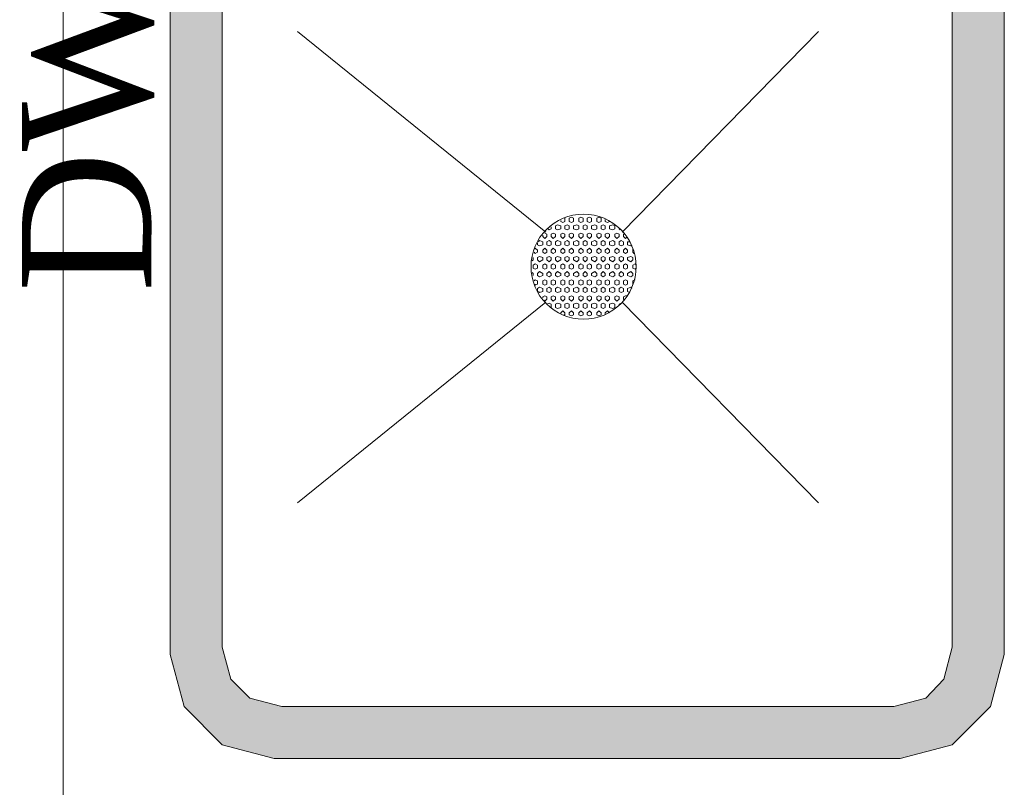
# Model space of a CAD drawing. Extents: x 3940905 to 4145695, y 925352 to 1109797.
# Tile 221 of 256: x 3977302 to 3977774, y 1100216 to 1100584. Entities that reach past the tile are written whole.
import ezdxf

# ---------------------------------------------------------------- set-up
doc = ezdxf.new("R2010")
doc.units = 0
doc.header["$LTSCALE"] = 750
doc.header["$MEASUREMENT"] = 0
doc.layers.add('CKD Equipments', color=252, linetype='CONTINUOUS', lineweight=0)
doc.layers.add('PDF_A - TEXT', color=7, linetype='CONTINUOUS')
doc.styles.add('CKD_Dimension Text', font='BOOKOS.TTF')

msp = doc.modelspace()

# ---------------------------------------------------------------- hatches: boundary and pattern name
at = {"layer": 'CKD Equipments', "true_color": 0x7fffbf}
h = msp.add_hatch(color=111, dxfattribs=at)
h.paths.add_polyline_path([(3977398.76, 1100283.25), (3977373.83, 1100676.57), (3977398.76, 1100676.57)])
h.paths.add_polyline_path([(3977373.83, 1100283.25), (3977398.76, 1100283.25), (3977373.83, 1100676.57)])
h = msp.add_hatch(color=111, dxfattribs=at)
h.paths.add_polyline_path([(3977773.76, 1100283.25), (3977748.83, 1100676.57), (3977773.76, 1100676.57)])
h.paths.add_polyline_path([(3977748.83, 1100283.25), (3977773.76, 1100283.25), (3977748.83, 1100676.57)])
h = msp.add_hatch(color=111, dxfattribs=at)
h.paths.add_polyline_path([(3977399.78, 1100279.69), (3977373.83, 1100283.25), (3977398.76, 1100283.25)])
h.paths.add_polyline_path([(3977373.83, 1100279.69), (3977399.78, 1100279.69), (3977373.83, 1100283.25)])
h = msp.add_hatch(color=111, dxfattribs=at)
h.paths.add_polyline_path([(3977773.76, 1100279.69), (3977748.83, 1100283.25), (3977773.76, 1100283.25)])
h.paths.add_polyline_path([(3977747.81, 1100279.69), (3977773.76, 1100279.69), (3977748.83, 1100283.25)])
h = msp.add_hatch(color=111, dxfattribs=at)
h.paths.add_polyline_path([(3977402.83, 1100267.99), (3977373.83, 1100279.69), (3977399.78, 1100279.69)])
h.paths.add_polyline_path([(3977376.88, 1100267.99), (3977402.83, 1100267.99), (3977373.83, 1100279.69)])
h = msp.add_hatch(color=111, dxfattribs=at)
h.paths.add_polyline_path([(3977770.71, 1100267.99), (3977747.81, 1100279.69), (3977773.76, 1100279.69)])
h.paths.add_polyline_path([(3977744.76, 1100267.99), (3977770.71, 1100267.99), (3977747.81, 1100279.69)])
h = msp.add_hatch(color=111, dxfattribs=at)
h.paths.add_polyline_path([(3977411.99, 1100258.83), (3977376.88, 1100267.99), (3977402.83, 1100267.99)])
h.paths.add_polyline_path([(3977379.43, 1100258.83), (3977411.99, 1100258.83), (3977376.88, 1100267.99)])
h = msp.add_hatch(color=111, dxfattribs=at)
h.paths.add_polyline_path([(3977768.16, 1100258.83), (3977744.76, 1100267.99), (3977770.71, 1100267.99)])
h.paths.add_polyline_path([(3977736.11, 1100258.83), (3977768.16, 1100258.83), (3977744.76, 1100267.99)])
h = msp.add_hatch(color=111, dxfattribs=at)
h.paths.add_polyline_path([(3977427.26, 1100254.76), (3977379.43, 1100258.83), (3977411.99, 1100258.83)])
h.paths.add_polyline_path([(3977380.45, 1100254.76), (3977427.26, 1100254.76), (3977379.43, 1100258.83)])
h = msp.add_hatch(color=111, dxfattribs=at)
h.paths.add_polyline_path([(3977767.14, 1100254.76), (3977736.11, 1100258.83), (3977768.16, 1100258.83)])
h.paths.add_polyline_path([(3977720.84, 1100254.76), (3977767.14, 1100254.76), (3977736.11, 1100258.83)])
h = msp.add_hatch(color=111, dxfattribs=at)
h.paths.add_polyline_path([(3977748.83, 1100236.44), (3977380.45, 1100254.76), (3977767.14, 1100254.76)])
h.paths.add_polyline_path([(3977398.76, 1100236.44), (3977748.83, 1100236.44), (3977380.45, 1100254.76)])
h = msp.add_hatch(color=111, dxfattribs=at)
h.paths.add_polyline_path([(3977723.89, 1100229.83), (3977398.76, 1100236.44), (3977748.83, 1100236.44)])
h.paths.add_polyline_path([(3977423.7, 1100229.83), (3977723.89, 1100229.83), (3977398.76, 1100236.44)])

# ---------------------------------------------------------------- linework, layer by layer
at = {"layer": 'CKD Equipments', "color": 252, "true_color": 0x989898}
for p, q in [((3977322.44, 1100108.73), (3977322.44, 1101315.13)), ((3977553.95, 1100482.2), (3977434.89, 1100578.37)), ((3977553.95, 1100482.2), (3977434.89, 1100578.37)), ((3977553.95, 1100482.2), (3977434.89, 1100578.37)), ((3977553.95, 1100448.62), (3977434.89, 1100352.45)), ((3977553.95, 1100448.62), (3977434.89, 1100352.45)), ((3977553.95, 1100448.62), (3977434.89, 1100352.45))]:
    msp.add_line(p, q, dxfattribs=at)
at = {"layer": 'CKD Equipments', "color": 8, "true_color": 0x808080}
for p, q in [((3977373.83, 1100680.13), (3977373.83, 1100279.69)), ((3977773.76, 1100279.69), (3977773.76, 1100680.13)), ((3977398.76, 1100676.57), (3977398.76, 1100283.25)), ((3977748.83, 1100283.25), (3977748.83, 1100676.57)), ((3977398.76, 1100283.25), (3977402.83, 1100267.99)), ((3977744.76, 1100267.99), (3977748.83, 1100283.25)), ((3977373.83, 1100279.69), (3977380.45, 1100254.76)), ((3977767.14, 1100254.76), (3977773.76, 1100279.69)), ((3977402.83, 1100267.99), (3977411.99, 1100258.83)), ((3977736.11, 1100258.83), (3977744.76, 1100267.99)), ((3977411.99, 1100258.83), (3977427.26, 1100254.76)), ((3977720.84, 1100254.76), (3977736.11, 1100258.83)), ((3977380.45, 1100254.76), (3977398.76, 1100236.44)), ((3977427.26, 1100254.76), (3977720.84, 1100254.76)), ((3977748.83, 1100236.44), (3977767.14, 1100254.76)), ((3977398.76, 1100236.44), (3977423.7, 1100229.83)), ((3977723.89, 1100229.83), (3977748.83, 1100236.44)), ((3977423.7, 1100229.83), (3977723.89, 1100229.83))]:
    msp.add_line(p, q, dxfattribs=at)
at = {"layer": 'CKD Equipments', "color": 4, "true_color": 0x00ffff}
for p, q in [((3977553.95, 1100482.2), (3977434.89, 1100578.37)), ((3977684.72, 1100578.37), (3977590.59, 1100482.2)), ((3977684.72, 1100578.37), (3977590.59, 1100482.2)), ((3977684.72, 1100578.37), (3977590.59, 1100482.2)), ((3977684.72, 1100578.37), (3977590.59, 1100482.2)), ((3977553.95, 1100448.62), (3977434.89, 1100352.45)), ((3977684.72, 1100352.45), (3977590.59, 1100448.62)), ((3977684.72, 1100352.45), (3977590.59, 1100448.62)), ((3977684.72, 1100352.45), (3977590.59, 1100448.62)), ((3977684.72, 1100352.45), (3977590.59, 1100448.62))]:
    msp.add_line(p, q, dxfattribs=at)
at = {"layer": 'CKD Equipments'}
for p, q in [((3977559.55, 1100485.76), (3977558.53, 1100485.25)), ((3977561.07, 1100485.25), (3977559.55, 1100485.76)), ((3977561.07, 1100487.29), (3977561.07, 1100487.8)), ((3977562.09, 1100486.78), (3977561.07, 1100487.29)), ((3977563.11, 1100487.29), (3977562.09, 1100486.78)), ((3977563.11, 1100487.29), (3977563.11, 1100488.81)), ((3977564.13, 1100485.76), (3977563.11, 1100485.25)), ((3977565.15, 1100485.25), (3977564.13, 1100485.76)), ((3977566.16, 1100489.32), (3977565.15, 1100488.81)), ((3977565.15, 1100487.29), (3977565.15, 1100488.81)), ((3977566.16, 1100486.78), (3977565.15, 1100487.29)), ((3977567.18, 1100488.81), (3977566.16, 1100489.32)), ((3977567.18, 1100487.29), (3977566.16, 1100486.78)), ((3977567.18, 1100487.29), (3977567.18, 1100488.81)), ((3977568.71, 1100485.76), (3977567.18, 1100485.25)), ((3977569.72, 1100485.25), (3977568.71, 1100485.76)), ((3977570.74, 1100489.32), (3977569.72, 1100488.81)), ((3977569.72, 1100487.29), (3977569.72, 1100488.81)), ((3977570.74, 1100486.78), (3977569.72, 1100487.29)), ((3977571.76, 1100488.81), (3977570.74, 1100489.32)), ((3977571.76, 1100487.29), (3977570.74, 1100486.78)), ((3977571.76, 1100487.29), (3977571.76, 1100488.81)), ((3977572.78, 1100485.76), (3977571.76, 1100485.25)), ((3977573.8, 1100485.25), (3977572.78, 1100485.76)), ((3977574.81, 1100489.32), (3977573.8, 1100488.81)), ((3977573.8, 1100487.29), (3977573.8, 1100488.81)), ((3977574.81, 1100486.78), (3977573.8, 1100487.29)), ((3977575.83, 1100488.81), (3977574.81, 1100489.32)), ((3977575.83, 1100487.29), (3977574.81, 1100486.78)), ((3977575.83, 1100487.29), (3977575.83, 1100488.81)), ((3977577.36, 1100485.76), (3977575.83, 1100485.25)), ((3977578.37, 1100485.25), (3977577.36, 1100485.76)), ((3977579.39, 1100489.32), (3977578.37, 1100488.81)), ((3977578.37, 1100487.29), (3977578.37, 1100488.81)), ((3977579.39, 1100486.78), (3977578.37, 1100487.29)), ((3977580.41, 1100488.81), (3977579.39, 1100489.32)), ((3977580.41, 1100487.29), (3977579.39, 1100486.78)), ((3977580.41, 1100487.29), (3977580.41, 1100488.81)), ((3977581.43, 1100485.76), (3977580.41, 1100485.25)), ((3977582.44, 1100485.25), (3977581.43, 1100485.76)), ((3977582.44, 1100487.29), (3977582.44, 1100488.31)), ((3977583.46, 1100486.78), (3977582.44, 1100487.29)), ((3977584.48, 1100487.29), (3977583.46, 1100486.78)), ((3977586.01, 1100485.76), (3977584.48, 1100485.25)), ((3977587.02, 1100485.25), (3977586.01, 1100485.76)), ((3977552.42, 1100480.16), (3977552.42, 1100480.67)), ((3977554.46, 1100481.18), (3977553.44, 1100481.69)), ((3977554.46, 1100480.16), (3977554.46, 1100481.18)), ((3977555.48, 1100483.22), (3977554.97, 1100483.73)), ((3977556.5, 1100483.73), (3977555.48, 1100483.22)), ((3977556.5, 1100483.73), (3977556.5, 1100484.74)), ((3977557.51, 1100481.69), (3977556.5, 1100481.18)), ((3977556.5, 1100480.16), (3977556.5, 1100481.18)), ((3977558.53, 1100481.18), (3977557.51, 1100481.69)), ((3977558.53, 1100483.73), (3977558.53, 1100485.25)), ((3977559.55, 1100483.22), (3977558.53, 1100483.73)), ((3977558.53, 1100480.16), (3977558.53, 1100481.18)), ((3977561.07, 1100483.73), (3977559.55, 1100483.22)), ((3977561.07, 1100483.73), (3977561.07, 1100485.25)), ((3977562.09, 1100481.69), (3977561.07, 1100481.18)), ((3977561.07, 1100480.16), (3977561.07, 1100481.18)), ((3977563.11, 1100481.18), (3977562.09, 1100481.69)), ((3977563.11, 1100483.73), (3977563.11, 1100485.25)), ((3977564.13, 1100483.22), (3977563.11, 1100483.73)), ((3977563.11, 1100480.16), (3977563.11, 1100481.18)), ((3977565.15, 1100483.73), (3977564.13, 1100483.22)), ((3977565.15, 1100483.73), (3977565.15, 1100485.25)), ((3977566.16, 1100481.69), (3977565.15, 1100481.18)), ((3977565.15, 1100480.16), (3977565.15, 1100481.18)), ((3977567.18, 1100481.18), (3977566.16, 1100481.69)), ((3977567.18, 1100483.73), (3977567.18, 1100485.25)), ((3977568.71, 1100483.22), (3977567.18, 1100483.73)), ((3977567.18, 1100480.16), (3977567.18, 1100481.18)), ((3977569.72, 1100483.73), (3977568.71, 1100483.22)), ((3977569.72, 1100483.73), (3977569.72, 1100485.25)), ((3977570.74, 1100481.69), (3977569.72, 1100481.18)), ((3977569.72, 1100480.16), (3977569.72, 1100481.18)), ((3977571.76, 1100481.18), (3977570.74, 1100481.69)), ((3977571.76, 1100483.73), (3977571.76, 1100485.25)), ((3977572.78, 1100483.22), (3977571.76, 1100483.73)), ((3977571.76, 1100480.16), (3977571.76, 1100481.18)), ((3977573.8, 1100483.73), (3977572.78, 1100483.22)), ((3977573.8, 1100483.73), (3977573.8, 1100485.25)), ((3977574.81, 1100481.69), (3977573.8, 1100481.18)), ((3977573.8, 1100480.16), (3977573.8, 1100481.18)), ((3977575.83, 1100481.18), (3977574.81, 1100481.69)), ((3977575.83, 1100483.73), (3977575.83, 1100485.25)), ((3977577.36, 1100483.22), (3977575.83, 1100483.73)), ((3977575.83, 1100480.16), (3977575.83, 1100481.18)), ((3977578.37, 1100483.73), (3977577.36, 1100483.22)), ((3977578.37, 1100483.73), (3977578.37, 1100485.25)), ((3977579.39, 1100481.69), (3977578.37, 1100481.18)), ((3977578.37, 1100480.16), (3977578.37, 1100481.18)), ((3977580.41, 1100481.18), (3977579.39, 1100481.69)), ((3977580.41, 1100483.73), (3977580.41, 1100485.25)), ((3977581.43, 1100483.22), (3977580.41, 1100483.73)), ((3977580.41, 1100480.16), (3977580.41, 1100481.18)), ((3977582.44, 1100483.73), (3977581.43, 1100483.22)), ((3977582.44, 1100483.73), (3977582.44, 1100485.25)), ((3977583.46, 1100481.69), (3977582.44, 1100481.18)), ((3977582.44, 1100480.16), (3977582.44, 1100481.18)), ((3977584.48, 1100481.18), (3977583.46, 1100481.69)), ((3977584.48, 1100483.73), (3977584.48, 1100485.25)), ((3977586.01, 1100483.22), (3977584.48, 1100483.73)), ((3977584.48, 1100480.16), (3977584.48, 1100481.18)), ((3977587.02, 1100483.73), (3977586.01, 1100483.22)), ((3977587.02, 1100483.73), (3977587.02, 1100485.25)), ((3977588.04, 1100481.69), (3977587.02, 1100481.18)), ((3977587.02, 1100480.16), (3977587.02, 1100481.18)), ((3977589.06, 1100481.18), (3977588.04, 1100481.69)), ((3977589.06, 1100483.73), (3977589.06, 1100484.23)), ((3977589.57, 1100483.22), (3977589.06, 1100483.73)), ((3977589.06, 1100480.16), (3977589.06, 1100481.18)), ((3977591.09, 1100480.16), (3977591.09, 1100481.18)), ((3977591.6, 1100481.18), (3977591.09, 1100481.18)), ((3977549.88, 1100476.09), (3977549.88, 1100477.11)), ((3977550.9, 1100475.58), (3977549.88, 1100476.09)), ((3977550.9, 1100478.13), (3977550.39, 1100477.62)), ((3977552.42, 1100477.62), (3977550.9, 1100478.13)), ((3977552.42, 1100476.09), (3977550.9, 1100475.58)), ((3977553.44, 1100479.15), (3977552.42, 1100480.16)), ((3977552.42, 1100476.09), (3977552.42, 1100477.62)), ((3977554.46, 1100480.16), (3977553.44, 1100479.15)), ((3977555.48, 1100478.13), (3977554.46, 1100477.62)), ((3977554.46, 1100476.09), (3977554.46, 1100477.62)), ((3977555.48, 1100475.58), (3977554.46, 1100476.09)), ((3977556.5, 1100477.62), (3977555.48, 1100478.13)), ((3977556.5, 1100476.09), (3977555.48, 1100475.58)), ((3977557.51, 1100479.15), (3977556.5, 1100480.16)), ((3977556.5, 1100476.09), (3977556.5, 1100477.62)), ((3977558.53, 1100480.16), (3977557.51, 1100479.15)), ((3977559.55, 1100478.13), (3977558.53, 1100477.62)), ((3977558.53, 1100476.09), (3977558.53, 1100477.62)), ((3977559.55, 1100475.58), (3977558.53, 1100476.09)), ((3977561.07, 1100477.62), (3977559.55, 1100478.13)), ((3977561.07, 1100476.09), (3977559.55, 1100475.58)), ((3977562.09, 1100479.15), (3977561.07, 1100480.16)), ((3977561.07, 1100476.09), (3977561.07, 1100477.62)), ((3977563.11, 1100480.16), (3977562.09, 1100479.15)), ((3977564.13, 1100478.13), (3977563.11, 1100477.62)), ((3977563.11, 1100476.09), (3977563.11, 1100477.62)), ((3977564.13, 1100475.58), (3977563.11, 1100476.09)), ((3977565.15, 1100477.62), (3977564.13, 1100478.13)), ((3977565.15, 1100476.09), (3977564.13, 1100475.58)), ((3977566.16, 1100479.15), (3977565.15, 1100480.16)), ((3977565.15, 1100476.09), (3977565.15, 1100477.62)), ((3977567.18, 1100480.16), (3977566.16, 1100479.15)), ((3977568.71, 1100478.13), (3977567.18, 1100477.62)), ((3977567.18, 1100476.09), (3977567.18, 1100477.62)), ((3977568.71, 1100475.58), (3977567.18, 1100476.09)), ((3977569.72, 1100477.62), (3977568.71, 1100478.13)), ((3977569.72, 1100476.09), (3977568.71, 1100475.58)), ((3977570.74, 1100479.15), (3977569.72, 1100480.16)), ((3977569.72, 1100476.09), (3977569.72, 1100477.62)), ((3977571.76, 1100480.16), (3977570.74, 1100479.15)), ((3977572.78, 1100478.13), (3977571.76, 1100477.62)), ((3977571.76, 1100476.09), (3977571.76, 1100477.62)), ((3977572.78, 1100475.58), (3977571.76, 1100476.09)), ((3977573.8, 1100477.62), (3977572.78, 1100478.13)), ((3977573.8, 1100476.09), (3977572.78, 1100475.58)), ((3977574.81, 1100479.15), (3977573.8, 1100480.16)), ((3977573.8, 1100476.09), (3977573.8, 1100477.62)), ((3977575.83, 1100480.16), (3977574.81, 1100479.15)), ((3977577.36, 1100478.13), (3977575.83, 1100477.62)), ((3977575.83, 1100476.09), (3977575.83, 1100477.62)), ((3977577.36, 1100475.58), (3977575.83, 1100476.09)), ((3977578.37, 1100477.62), (3977577.36, 1100478.13)), ((3977578.37, 1100476.09), (3977577.36, 1100475.58)), ((3977579.39, 1100479.15), (3977578.37, 1100480.16)), ((3977578.37, 1100476.09), (3977578.37, 1100477.62)), ((3977580.41, 1100480.16), (3977579.39, 1100479.15)), ((3977581.43, 1100478.13), (3977580.41, 1100477.62)), ((3977580.41, 1100476.09), (3977580.41, 1100477.62)), ((3977581.43, 1100475.58), (3977580.41, 1100476.09)), ((3977582.44, 1100477.62), (3977581.43, 1100478.13)), ((3977582.44, 1100476.09), (3977581.43, 1100475.58)), ((3977583.46, 1100479.15), (3977582.44, 1100480.16)), ((3977582.44, 1100476.09), (3977582.44, 1100477.62)), ((3977584.48, 1100480.16), (3977583.46, 1100479.15)), ((3977586.01, 1100478.13), (3977584.48, 1100477.62)), ((3977584.48, 1100476.09), (3977584.48, 1100477.62)), ((3977586.01, 1100475.58), (3977584.48, 1100476.09)), ((3977587.02, 1100477.62), (3977586.01, 1100478.13)), ((3977587.02, 1100476.09), (3977586.01, 1100475.58)), ((3977588.04, 1100479.15), (3977587.02, 1100480.16)), ((3977587.02, 1100476.09), (3977587.02, 1100477.62)), ((3977589.06, 1100480.16), (3977588.04, 1100479.15)), ((3977590.08, 1100478.13), (3977589.06, 1100477.62)), ((3977589.06, 1100476.09), (3977589.06, 1100477.62)), ((3977590.08, 1100475.58), (3977589.06, 1100476.09)), ((3977591.09, 1100477.62), (3977590.08, 1100478.13)), ((3977591.09, 1100476.09), (3977590.08, 1100475.58)), ((3977592.11, 1100479.15), (3977591.09, 1100480.16)), ((3977591.09, 1100476.09), (3977591.09, 1100477.62)), ((3977592.62, 1100479.66), (3977592.11, 1100479.15)), ((3977593.13, 1100476.09), (3977593.13, 1100477.62)), ((3977594.15, 1100477.62), (3977593.13, 1100477.62)), ((3977594.66, 1100475.58), (3977593.13, 1100476.09)), ((3977595.17, 1100476.09), (3977594.66, 1100475.58)), ((3977548.86, 1100472.02), (3977548.35, 1100472.53)), ((3977548.86, 1100474.57), (3977548.86, 1100474.06)), ((3977549.88, 1100473.55), (3977548.86, 1100474.57)), ((3977549.88, 1100472.53), (3977548.86, 1100472.02)), ((3977549.88, 1100472.53), (3977549.88, 1100473.55)), ((3977553.44, 1100474.57), (3977552.42, 1100473.55)), ((3977552.42, 1100472.53), (3977552.42, 1100473.55)), ((3977553.44, 1100472.02), (3977552.42, 1100472.53)), ((3977554.46, 1100473.55), (3977553.44, 1100474.57)), ((3977554.46, 1100472.53), (3977553.44, 1100472.02)), ((3977554.46, 1100472.53), (3977554.46, 1100473.55)), ((3977557.51, 1100474.57), (3977556.5, 1100473.55)), ((3977556.5, 1100472.53), (3977556.5, 1100473.55)), ((3977557.51, 1100472.02), (3977556.5, 1100472.53)), ((3977558.53, 1100473.55), (3977557.51, 1100474.57)), ((3977558.53, 1100472.53), (3977557.51, 1100472.02)), ((3977558.53, 1100472.53), (3977558.53, 1100473.55)), ((3977562.09, 1100474.57), (3977561.07, 1100473.55)), ((3977561.07, 1100472.53), (3977561.07, 1100473.55)), ((3977562.09, 1100472.02), (3977561.07, 1100472.53)), ((3977563.11, 1100473.55), (3977562.09, 1100474.57)), ((3977563.11, 1100472.53), (3977562.09, 1100472.02)), ((3977563.11, 1100472.53), (3977563.11, 1100473.55)), ((3977566.16, 1100474.57), (3977565.15, 1100473.55)), ((3977565.15, 1100472.53), (3977565.15, 1100473.55)), ((3977566.16, 1100472.02), (3977565.15, 1100472.53)), ((3977567.18, 1100473.55), (3977566.16, 1100474.57)), ((3977567.18, 1100472.53), (3977566.16, 1100472.02)), ((3977567.18, 1100472.53), (3977567.18, 1100473.55)), ((3977570.74, 1100474.57), (3977569.72, 1100473.55)), ((3977569.72, 1100472.53), (3977569.72, 1100473.55)), ((3977570.74, 1100472.02), (3977569.72, 1100472.53)), ((3977571.76, 1100473.55), (3977570.74, 1100474.57)), ((3977571.76, 1100472.53), (3977570.74, 1100472.02)), ((3977571.76, 1100472.53), (3977571.76, 1100473.55)), ((3977574.81, 1100474.57), (3977573.8, 1100473.55)), ((3977573.8, 1100472.53), (3977573.8, 1100473.55)), ((3977574.81, 1100472.02), (3977573.8, 1100472.53)), ((3977575.83, 1100473.55), (3977574.81, 1100474.57)), ((3977575.83, 1100472.53), (3977574.81, 1100472.02)), ((3977575.83, 1100472.53), (3977575.83, 1100473.55)), ((3977579.39, 1100474.57), (3977578.37, 1100473.55)), ((3977578.37, 1100472.53), (3977578.37, 1100473.55)), ((3977579.39, 1100472.02), (3977578.37, 1100472.53)), ((3977580.41, 1100473.55), (3977579.39, 1100474.57)), ((3977580.41, 1100472.53), (3977579.39, 1100472.02)), ((3977580.41, 1100472.53), (3977580.41, 1100473.55)), ((3977583.46, 1100474.57), (3977582.44, 1100473.55)), ((3977582.44, 1100472.53), (3977582.44, 1100473.55)), ((3977583.46, 1100472.02), (3977582.44, 1100472.53)), ((3977584.48, 1100473.55), (3977583.46, 1100474.57)), ((3977584.48, 1100472.53), (3977583.46, 1100472.02)), ((3977584.48, 1100472.53), (3977584.48, 1100473.55)), ((3977588.04, 1100474.57), (3977587.02, 1100473.55)), ((3977587.02, 1100472.53), (3977587.02, 1100473.55)), ((3977588.04, 1100472.02), (3977587.02, 1100472.53)), ((3977589.06, 1100473.55), (3977588.04, 1100474.57)), ((3977589.06, 1100472.53), (3977588.04, 1100472.02)), ((3977589.06, 1100472.53), (3977589.06, 1100473.55)), ((3977592.11, 1100474.57), (3977591.09, 1100473.55)), ((3977591.09, 1100472.53), (3977591.09, 1100473.55)), ((3977592.11, 1100472.02), (3977591.09, 1100472.53)), ((3977593.13, 1100473.55), (3977592.11, 1100474.57)), ((3977593.13, 1100472.53), (3977592.11, 1100472.02)), ((3977593.13, 1100472.53), (3977593.13, 1100473.55)), ((3977595.67, 1100474.06), (3977595.67, 1100473.55)), ((3977595.67, 1100472.53), (3977595.67, 1100473.55)), ((3977596.18, 1100472.02), (3977595.67, 1100472.53)), ((3977547.85, 1100468.97), (3977547.34, 1100468.46)), ((3977547.85, 1100468.97), (3977547.85, 1100469.99)), ((3977548.86, 1100466.94), (3977547.85, 1100466.43)), ((3977549.88, 1100466.43), (3977548.86, 1100466.94)), ((3977550.9, 1100470.5), (3977549.88, 1100469.99)), ((3977549.88, 1100468.97), (3977549.88, 1100469.99)), ((3977550.9, 1100467.95), (3977549.88, 1100468.97)), ((3977552.42, 1100469.99), (3977550.9, 1100470.5)), ((3977552.42, 1100468.97), (3977550.9, 1100467.95)), ((3977552.42, 1100468.97), (3977552.42, 1100469.99)), ((3977553.44, 1100466.94), (3977552.42, 1100466.43)), ((3977554.46, 1100466.43), (3977553.44, 1100466.94)), ((3977555.48, 1100470.5), (3977554.46, 1100469.99)), ((3977554.46, 1100468.97), (3977554.46, 1100469.99)), ((3977555.48, 1100467.95), (3977554.46, 1100468.97)), ((3977556.5, 1100469.99), (3977555.48, 1100470.5)), ((3977556.5, 1100468.97), (3977555.48, 1100467.95)), ((3977556.5, 1100468.97), (3977556.5, 1100469.99)), ((3977557.51, 1100466.94), (3977556.5, 1100466.43)), ((3977558.53, 1100466.43), (3977557.51, 1100466.94)), ((3977559.55, 1100470.5), (3977558.53, 1100469.99)), ((3977558.53, 1100468.97), (3977558.53, 1100469.99)), ((3977559.55, 1100467.95), (3977558.53, 1100468.97)), ((3977561.07, 1100469.99), (3977559.55, 1100470.5)), ((3977561.07, 1100468.97), (3977559.55, 1100467.95)), ((3977561.07, 1100468.97), (3977561.07, 1100469.99)), ((3977562.09, 1100466.94), (3977561.07, 1100466.43)), ((3977563.11, 1100466.43), (3977562.09, 1100466.94)), ((3977564.13, 1100470.5), (3977563.11, 1100469.99)), ((3977563.11, 1100468.97), (3977563.11, 1100469.99)), ((3977564.13, 1100467.95), (3977563.11, 1100468.97)), ((3977565.15, 1100469.99), (3977564.13, 1100470.5)), ((3977565.15, 1100468.97), (3977564.13, 1100467.95)), ((3977565.15, 1100468.97), (3977565.15, 1100469.99)), ((3977566.16, 1100466.94), (3977565.15, 1100466.43)), ((3977567.18, 1100466.43), (3977566.16, 1100466.94)), ((3977568.71, 1100470.5), (3977567.18, 1100469.99)), ((3977567.18, 1100468.97), (3977567.18, 1100469.99)), ((3977568.71, 1100467.95), (3977567.18, 1100468.97)), ((3977569.72, 1100469.99), (3977568.71, 1100470.5)), ((3977569.72, 1100468.97), (3977568.71, 1100467.95)), ((3977569.72, 1100468.97), (3977569.72, 1100469.99)), ((3977570.74, 1100466.94), (3977569.72, 1100466.43)), ((3977571.76, 1100466.43), (3977570.74, 1100466.94)), ((3977572.78, 1100470.5), (3977571.76, 1100469.99)), ((3977571.76, 1100468.97), (3977571.76, 1100469.99)), ((3977572.78, 1100467.95), (3977571.76, 1100468.97)), ((3977573.8, 1100469.99), (3977572.78, 1100470.5)), ((3977573.8, 1100468.97), (3977572.78, 1100467.95)), ((3977573.8, 1100468.97), (3977573.8, 1100469.99)), ((3977574.81, 1100466.94), (3977573.8, 1100466.43)), ((3977575.83, 1100466.43), (3977574.81, 1100466.94)), ((3977577.36, 1100470.5), (3977575.83, 1100469.99)), ((3977575.83, 1100468.97), (3977575.83, 1100469.99)), ((3977577.36, 1100467.95), (3977575.83, 1100468.97)), ((3977578.37, 1100469.99), (3977577.36, 1100470.5)), ((3977578.37, 1100468.97), (3977577.36, 1100467.95)), ((3977578.37, 1100468.97), (3977578.37, 1100469.99)), ((3977579.39, 1100466.94), (3977578.37, 1100466.43)), ((3977580.41, 1100466.43), (3977579.39, 1100466.94)), ((3977581.43, 1100470.5), (3977580.41, 1100469.99)), ((3977580.41, 1100468.97), (3977580.41, 1100469.99)), ((3977581.43, 1100467.95), (3977580.41, 1100468.97)), ((3977582.44, 1100469.99), (3977581.43, 1100470.5)), ((3977582.44, 1100468.97), (3977581.43, 1100467.95)), ((3977582.44, 1100468.97), (3977582.44, 1100469.99)), ((3977583.46, 1100466.94), (3977582.44, 1100466.43)), ((3977584.48, 1100466.43), (3977583.46, 1100466.94)), ((3977586.01, 1100470.5), (3977584.48, 1100469.99)), ((3977584.48, 1100468.97), (3977584.48, 1100469.99)), ((3977586.01, 1100467.95), (3977584.48, 1100468.97)), ((3977587.02, 1100469.99), (3977586.01, 1100470.5)), ((3977587.02, 1100468.97), (3977586.01, 1100467.95)), ((3977587.02, 1100468.97), (3977587.02, 1100469.99)), ((3977588.04, 1100466.94), (3977587.02, 1100466.43)), ((3977589.06, 1100466.43), (3977588.04, 1100466.94)), ((3977590.08, 1100470.5), (3977589.06, 1100469.99)), ((3977589.06, 1100468.97), (3977589.06, 1100469.99)), ((3977590.08, 1100467.95), (3977589.06, 1100468.97)), ((3977591.09, 1100469.99), (3977590.08, 1100470.5)), ((3977591.09, 1100468.97), (3977590.08, 1100467.95)), ((3977591.09, 1100468.97), (3977591.09, 1100469.99)), ((3977592.11, 1100466.94), (3977591.09, 1100466.43)), ((3977593.13, 1100466.43), (3977592.11, 1100466.94)), ((3977594.66, 1100470.5), (3977593.13, 1100469.99)), ((3977593.13, 1100468.97), (3977593.13, 1100469.99)), ((3977594.66, 1100467.95), (3977593.13, 1100468.97)), ((3977595.67, 1100469.99), (3977594.66, 1100470.5)), ((3977595.67, 1100468.97), (3977594.66, 1100467.95)), ((3977595.67, 1100468.97), (3977595.67, 1100469.99)), ((3977596.69, 1100466.94), (3977595.67, 1100466.43)), ((3977597.2, 1100466.43), (3977596.69, 1100466.94)), ((3977547.85, 1100462.36), (3977547.34, 1100462.86)), ((3977547.85, 1100464.9), (3977547.85, 1100466.43)), ((3977548.86, 1100464.39), (3977547.85, 1100464.9)), ((3977547.85, 1100461.34), (3977547.85, 1100462.36)), ((3977549.88, 1100464.9), (3977548.86, 1100464.39)), ((3977549.88, 1100464.9), (3977549.88, 1100466.43)), ((3977550.9, 1100463.37), (3977549.88, 1100462.36)), ((3977549.88, 1100461.34), (3977549.88, 1100462.36)), ((3977552.42, 1100462.36), (3977550.9, 1100463.37)), ((3977552.42, 1100464.9), (3977552.42, 1100466.43)), ((3977553.44, 1100464.39), (3977552.42, 1100464.9)), ((3977552.42, 1100461.34), (3977552.42, 1100462.36)), ((3977554.46, 1100464.9), (3977553.44, 1100464.39)), ((3977554.46, 1100464.9), (3977554.46, 1100466.43)), ((3977555.48, 1100463.37), (3977554.46, 1100462.36)), ((3977554.46, 1100461.34), (3977554.46, 1100462.36)), ((3977556.5, 1100462.36), (3977555.48, 1100463.37)), ((3977556.5, 1100464.9), (3977556.5, 1100466.43)), ((3977557.51, 1100464.39), (3977556.5, 1100464.9)), ((3977556.5, 1100461.34), (3977556.5, 1100462.36)), ((3977558.53, 1100464.9), (3977557.51, 1100464.39)), ((3977558.53, 1100464.9), (3977558.53, 1100466.43)), ((3977559.55, 1100463.37), (3977558.53, 1100462.36)), ((3977558.53, 1100461.34), (3977558.53, 1100462.36)), ((3977561.07, 1100462.36), (3977559.55, 1100463.37)), ((3977561.07, 1100464.9), (3977561.07, 1100466.43)), ((3977562.09, 1100464.39), (3977561.07, 1100464.9)), ((3977561.07, 1100461.34), (3977561.07, 1100462.36)), ((3977563.11, 1100464.9), (3977562.09, 1100464.39)), ((3977563.11, 1100464.9), (3977563.11, 1100466.43)), ((3977564.13, 1100463.37), (3977563.11, 1100462.36)), ((3977563.11, 1100461.34), (3977563.11, 1100462.36)), ((3977565.15, 1100462.36), (3977564.13, 1100463.37)), ((3977565.15, 1100464.9), (3977565.15, 1100466.43)), ((3977566.16, 1100464.39), (3977565.15, 1100464.9)), ((3977565.15, 1100461.34), (3977565.15, 1100462.36)), ((3977567.18, 1100464.9), (3977566.16, 1100464.39)), ((3977567.18, 1100464.9), (3977567.18, 1100466.43)), ((3977568.71, 1100463.37), (3977567.18, 1100462.36)), ((3977567.18, 1100461.34), (3977567.18, 1100462.36)), ((3977569.72, 1100462.36), (3977568.71, 1100463.37)), ((3977569.72, 1100464.9), (3977569.72, 1100466.43)), ((3977570.74, 1100464.39), (3977569.72, 1100464.9)), ((3977569.72, 1100461.34), (3977569.72, 1100462.36)), ((3977571.76, 1100464.9), (3977570.74, 1100464.39)), ((3977571.76, 1100464.9), (3977571.76, 1100466.43)), ((3977572.78, 1100463.37), (3977571.76, 1100462.36)), ((3977571.76, 1100461.34), (3977571.76, 1100462.36)), ((3977573.8, 1100462.36), (3977572.78, 1100463.37)), ((3977573.8, 1100464.9), (3977573.8, 1100466.43)), ((3977574.81, 1100464.39), (3977573.8, 1100464.9)), ((3977573.8, 1100461.34), (3977573.8, 1100462.36)), ((3977575.83, 1100464.9), (3977574.81, 1100464.39)), ((3977575.83, 1100464.9), (3977575.83, 1100466.43)), ((3977577.36, 1100463.37), (3977575.83, 1100462.36)), ((3977575.83, 1100461.34), (3977575.83, 1100462.36)), ((3977578.37, 1100462.36), (3977577.36, 1100463.37)), ((3977578.37, 1100464.9), (3977578.37, 1100466.43)), ((3977579.39, 1100464.39), (3977578.37, 1100464.9)), ((3977578.37, 1100461.34), (3977578.37, 1100462.36)), ((3977580.41, 1100464.9), (3977579.39, 1100464.39)), ((3977580.41, 1100464.9), (3977580.41, 1100466.43)), ((3977581.43, 1100463.37), (3977580.41, 1100462.36)), ((3977580.41, 1100461.34), (3977580.41, 1100462.36)), ((3977582.44, 1100462.36), (3977581.43, 1100463.37)), ((3977582.44, 1100464.9), (3977582.44, 1100466.43)), ((3977583.46, 1100464.39), (3977582.44, 1100464.9)), ((3977582.44, 1100461.34), (3977582.44, 1100462.36)), ((3977584.48, 1100464.9), (3977583.46, 1100464.39)), ((3977584.48, 1100464.9), (3977584.48, 1100466.43)), ((3977586.01, 1100463.37), (3977584.48, 1100462.36)), ((3977584.48, 1100461.34), (3977584.48, 1100462.36)), ((3977587.02, 1100462.36), (3977586.01, 1100463.37)), ((3977587.02, 1100464.9), (3977587.02, 1100466.43)), ((3977588.04, 1100464.39), (3977587.02, 1100464.9)), ((3977587.02, 1100461.34), (3977587.02, 1100462.36)), ((3977589.06, 1100464.9), (3977588.04, 1100464.39)), ((3977589.06, 1100464.9), (3977589.06, 1100466.43)), ((3977590.08, 1100463.37), (3977589.06, 1100462.36)), ((3977589.06, 1100461.34), (3977589.06, 1100462.36)), ((3977591.09, 1100462.36), (3977590.08, 1100463.37)), ((3977591.09, 1100464.9), (3977591.09, 1100466.43)), ((3977592.11, 1100464.39), (3977591.09, 1100464.9)), ((3977591.09, 1100461.34), (3977591.09, 1100462.36)), ((3977593.13, 1100464.9), (3977592.11, 1100464.39)), ((3977593.13, 1100464.9), (3977593.13, 1100466.43)), ((3977594.66, 1100463.37), (3977593.13, 1100462.36)), ((3977593.13, 1100461.34), (3977593.13, 1100462.36)), ((3977595.67, 1100462.36), (3977594.66, 1100463.37)), ((3977595.67, 1100464.9), (3977595.67, 1100466.43)), ((3977596.69, 1100464.39), (3977595.67, 1100464.9)), ((3977595.67, 1100461.34), (3977595.67, 1100462.36)), ((3977597.2, 1100464.9), (3977596.69, 1100464.39)), ((3977548.86, 1100459.3), (3977548.35, 1100458.79)), ((3977549.88, 1100458.79), (3977548.86, 1100459.3)), ((3977549.88, 1100457.27), (3977548.86, 1100456.76)), ((3977548.86, 1100456.76), (3977548.86, 1100457.27)), ((3977550.9, 1100460.83), (3977549.88, 1100461.34)), ((3977549.88, 1100457.27), (3977549.88, 1100458.79)), ((3977552.42, 1100461.34), (3977550.9, 1100460.83)), ((3977553.44, 1100459.3), (3977552.42, 1100458.79)), ((3977552.42, 1100457.27), (3977552.42, 1100458.79)), ((3977553.44, 1100456.76), (3977552.42, 1100457.27)), ((3977554.46, 1100458.79), (3977553.44, 1100459.3)), ((3977554.46, 1100457.27), (3977553.44, 1100456.76)), ((3977555.48, 1100460.83), (3977554.46, 1100461.34)), ((3977554.46, 1100457.27), (3977554.46, 1100458.79)), ((3977556.5, 1100461.34), (3977555.48, 1100460.83)), ((3977557.51, 1100459.3), (3977556.5, 1100458.79)), ((3977556.5, 1100457.27), (3977556.5, 1100458.79)), ((3977557.51, 1100456.76), (3977556.5, 1100457.27)), ((3977558.53, 1100458.79), (3977557.51, 1100459.3)), ((3977558.53, 1100457.27), (3977557.51, 1100456.76)), ((3977559.55, 1100460.83), (3977558.53, 1100461.34)), ((3977558.53, 1100457.27), (3977558.53, 1100458.79)), ((3977561.07, 1100461.34), (3977559.55, 1100460.83)), ((3977562.09, 1100459.3), (3977561.07, 1100458.79)), ((3977561.07, 1100457.27), (3977561.07, 1100458.79)), ((3977562.09, 1100456.76), (3977561.07, 1100457.27)), ((3977563.11, 1100458.79), (3977562.09, 1100459.3)), ((3977563.11, 1100457.27), (3977562.09, 1100456.76)), ((3977564.13, 1100460.83), (3977563.11, 1100461.34)), ((3977563.11, 1100457.27), (3977563.11, 1100458.79)), ((3977565.15, 1100461.34), (3977564.13, 1100460.83)), ((3977566.16, 1100459.3), (3977565.15, 1100458.79)), ((3977565.15, 1100457.27), (3977565.15, 1100458.79)), ((3977566.16, 1100456.76), (3977565.15, 1100457.27)), ((3977567.18, 1100458.79), (3977566.16, 1100459.3)), ((3977567.18, 1100457.27), (3977566.16, 1100456.76)), ((3977568.71, 1100460.83), (3977567.18, 1100461.34)), ((3977567.18, 1100457.27), (3977567.18, 1100458.79)), ((3977569.72, 1100461.34), (3977568.71, 1100460.83)), ((3977570.74, 1100459.3), (3977569.72, 1100458.79)), ((3977569.72, 1100457.27), (3977569.72, 1100458.79)), ((3977570.74, 1100456.76), (3977569.72, 1100457.27)), ((3977571.76, 1100458.79), (3977570.74, 1100459.3)), ((3977571.76, 1100457.27), (3977570.74, 1100456.76)), ((3977572.78, 1100460.83), (3977571.76, 1100461.34)), ((3977571.76, 1100457.27), (3977571.76, 1100458.79)), ((3977573.8, 1100461.34), (3977572.78, 1100460.83)), ((3977574.81, 1100459.3), (3977573.8, 1100458.79)), ((3977573.8, 1100457.27), (3977573.8, 1100458.79)), ((3977574.81, 1100456.76), (3977573.8, 1100457.27)), ((3977575.83, 1100458.79), (3977574.81, 1100459.3)), ((3977575.83, 1100457.27), (3977574.81, 1100456.76)), ((3977577.36, 1100460.83), (3977575.83, 1100461.34)), ((3977575.83, 1100457.27), (3977575.83, 1100458.79)), ((3977578.37, 1100461.34), (3977577.36, 1100460.83)), ((3977579.39, 1100459.3), (3977578.37, 1100458.79)), ((3977578.37, 1100457.27), (3977578.37, 1100458.79)), ((3977579.39, 1100456.76), (3977578.37, 1100457.27)), ((3977580.41, 1100458.79), (3977579.39, 1100459.3)), ((3977580.41, 1100457.27), (3977579.39, 1100456.76)), ((3977581.43, 1100460.83), (3977580.41, 1100461.34)), ((3977580.41, 1100457.27), (3977580.41, 1100458.79)), ((3977582.44, 1100461.34), (3977581.43, 1100460.83)), ((3977583.46, 1100459.3), (3977582.44, 1100458.79)), ((3977582.44, 1100457.27), (3977582.44, 1100458.79)), ((3977583.46, 1100456.76), (3977582.44, 1100457.27)), ((3977584.48, 1100458.79), (3977583.46, 1100459.3)), ((3977584.48, 1100457.27), (3977583.46, 1100456.76)), ((3977586.01, 1100460.83), (3977584.48, 1100461.34)), ((3977584.48, 1100457.27), (3977584.48, 1100458.79)), ((3977587.02, 1100461.34), (3977586.01, 1100460.83)), ((3977588.04, 1100459.3), (3977587.02, 1100458.79)), ((3977587.02, 1100457.27), (3977587.02, 1100458.79)), ((3977588.04, 1100456.76), (3977587.02, 1100457.27)), ((3977589.06, 1100458.79), (3977588.04, 1100459.3)), ((3977589.06, 1100457.27), (3977588.04, 1100456.76)), ((3977590.08, 1100460.83), (3977589.06, 1100461.34)), ((3977589.06, 1100457.27), (3977589.06, 1100458.79)), ((3977591.09, 1100461.34), (3977590.08, 1100460.83)), ((3977592.11, 1100459.3), (3977591.09, 1100458.79)), ((3977591.09, 1100457.27), (3977591.09, 1100458.79)), ((3977592.11, 1100456.76), (3977591.09, 1100457.27)), ((3977593.13, 1100458.79), (3977592.11, 1100459.3)), ((3977593.13, 1100457.27), (3977592.11, 1100456.76)), ((3977594.66, 1100460.83), (3977593.13, 1100461.34)), ((3977593.13, 1100457.27), (3977593.13, 1100458.79)), ((3977595.67, 1100461.34), (3977594.66, 1100460.83)), ((3977596.69, 1100459.3), (3977595.67, 1100458.79)), ((3977595.67, 1100457.27), (3977595.67, 1100458.79)), ((3977550.9, 1100455.74), (3977549.88, 1100455.23)), ((3977549.88, 1100453.71), (3977549.88, 1100455.23)), ((3977550.9, 1100453.2), (3977550.39, 1100453.71)), ((3977552.42, 1100455.23), (3977550.9, 1100455.74)), ((3977552.42, 1100453.71), (3977550.9, 1100453.2)), ((3977552.42, 1100453.71), (3977552.42, 1100455.23)), ((3977555.48, 1100455.74), (3977554.46, 1100455.23)), ((3977554.46, 1100453.71), (3977554.46, 1100455.23)), ((3977555.48, 1100453.2), (3977554.46, 1100453.71)), ((3977556.5, 1100455.23), (3977555.48, 1100455.74)), ((3977556.5, 1100453.71), (3977555.48, 1100453.2)), ((3977556.5, 1100453.71), (3977556.5, 1100455.23)), ((3977559.55, 1100455.74), (3977558.53, 1100455.23)), ((3977558.53, 1100453.71), (3977558.53, 1100455.23)), ((3977559.55, 1100453.2), (3977558.53, 1100453.71)), ((3977561.07, 1100455.23), (3977559.55, 1100455.74)), ((3977561.07, 1100453.71), (3977559.55, 1100453.2)), ((3977561.07, 1100453.71), (3977561.07, 1100455.23)), ((3977564.13, 1100455.74), (3977563.11, 1100455.23)), ((3977563.11, 1100453.71), (3977563.11, 1100455.23)), ((3977564.13, 1100453.2), (3977563.11, 1100453.71)), ((3977565.15, 1100455.23), (3977564.13, 1100455.74)), ((3977565.15, 1100453.71), (3977564.13, 1100453.2)), ((3977565.15, 1100453.71), (3977565.15, 1100455.23)), ((3977568.71, 1100455.74), (3977567.18, 1100455.23)), ((3977567.18, 1100453.71), (3977567.18, 1100455.23)), ((3977568.71, 1100453.2), (3977567.18, 1100453.71)), ((3977569.72, 1100455.23), (3977568.71, 1100455.74)), ((3977569.72, 1100453.71), (3977568.71, 1100453.2)), ((3977569.72, 1100453.71), (3977569.72, 1100455.23)), ((3977572.78, 1100455.74), (3977571.76, 1100455.23)), ((3977571.76, 1100453.71), (3977571.76, 1100455.23)), ((3977572.78, 1100453.2), (3977571.76, 1100453.71)), ((3977573.8, 1100455.23), (3977572.78, 1100455.74)), ((3977573.8, 1100453.71), (3977572.78, 1100453.2)), ((3977573.8, 1100453.71), (3977573.8, 1100455.23)), ((3977577.36, 1100455.74), (3977575.83, 1100455.23)), ((3977575.83, 1100453.71), (3977575.83, 1100455.23)), ((3977577.36, 1100453.2), (3977575.83, 1100453.71)), ((3977578.37, 1100455.23), (3977577.36, 1100455.74)), ((3977578.37, 1100453.71), (3977577.36, 1100453.2)), ((3977578.37, 1100453.71), (3977578.37, 1100455.23)), ((3977581.43, 1100455.74), (3977580.41, 1100455.23)), ((3977580.41, 1100453.71), (3977580.41, 1100455.23)), ((3977581.43, 1100453.2), (3977580.41, 1100453.71)), ((3977582.44, 1100455.23), (3977581.43, 1100455.74)), ((3977582.44, 1100453.71), (3977581.43, 1100453.2)), ((3977582.44, 1100453.71), (3977582.44, 1100455.23)), ((3977586.01, 1100455.74), (3977584.48, 1100455.23)), ((3977584.48, 1100453.71), (3977584.48, 1100455.23)), ((3977586.01, 1100453.2), (3977584.48, 1100453.71)), ((3977587.02, 1100455.23), (3977586.01, 1100455.74)), ((3977587.02, 1100453.71), (3977586.01, 1100453.2)), ((3977587.02, 1100453.71), (3977587.02, 1100455.23)), ((3977590.08, 1100455.74), (3977589.06, 1100455.23)), ((3977589.06, 1100453.71), (3977589.06, 1100455.23)), ((3977590.08, 1100453.2), (3977589.06, 1100453.71)), ((3977591.09, 1100455.23), (3977590.08, 1100455.74)), ((3977591.09, 1100453.71), (3977590.08, 1100453.2)), ((3977591.09, 1100453.71), (3977591.09, 1100455.23)), ((3977594.66, 1100455.74), (3977593.13, 1100455.23)), ((3977593.13, 1100453.71), (3977593.13, 1100455.23)), ((3977594.15, 1100453.2), (3977593.13, 1100453.71)), ((3977595.17, 1100455.23), (3977594.66, 1100455.74)), ((3977553.44, 1100451.67), (3977552.42, 1100451.16)), ((3977552.42, 1100450.65), (3977552.42, 1100451.16)), ((3977553.44, 1100449.13), (3977552.93, 1100449.64)), ((3977554.46, 1100451.16), (3977553.44, 1100451.67)), ((3977554.46, 1100450.14), (3977553.44, 1100449.13)), ((3977554.46, 1100450.14), (3977554.46, 1100451.16)), ((3977555.48, 1100448.11), (3977554.46, 1100447.6)), ((3977556.5, 1100447.6), (3977555.48, 1100448.11)), ((3977557.51, 1100451.67), (3977556.5, 1100451.16)), ((3977556.5, 1100450.14), (3977556.5, 1100451.16)), ((3977557.51, 1100449.13), (3977556.5, 1100450.14)), ((3977558.53, 1100451.16), (3977557.51, 1100451.67)), ((3977558.53, 1100450.14), (3977557.51, 1100449.13)), ((3977558.53, 1100450.14), (3977558.53, 1100451.16)), ((3977559.55, 1100448.11), (3977558.53, 1100447.6)), ((3977561.07, 1100447.6), (3977559.55, 1100448.11)), ((3977562.09, 1100451.67), (3977561.07, 1100451.16)), ((3977561.07, 1100450.14), (3977561.07, 1100451.16)), ((3977562.09, 1100449.13), (3977561.07, 1100450.14)), ((3977563.11, 1100451.16), (3977562.09, 1100451.67)), ((3977563.11, 1100450.14), (3977562.09, 1100449.13)), ((3977563.11, 1100450.14), (3977563.11, 1100451.16)), ((3977564.13, 1100448.11), (3977563.11, 1100447.6)), ((3977565.15, 1100447.6), (3977564.13, 1100448.11)), ((3977566.16, 1100451.67), (3977565.15, 1100451.16)), ((3977565.15, 1100450.14), (3977565.15, 1100451.16)), ((3977566.16, 1100449.13), (3977565.15, 1100450.14)), ((3977567.18, 1100451.16), (3977566.16, 1100451.67)), ((3977567.18, 1100450.14), (3977566.16, 1100449.13)), ((3977567.18, 1100450.14), (3977567.18, 1100451.16)), ((3977568.71, 1100448.11), (3977567.18, 1100447.6)), ((3977569.72, 1100447.6), (3977568.71, 1100448.11)), ((3977570.74, 1100451.67), (3977569.72, 1100451.16)), ((3977569.72, 1100450.14), (3977569.72, 1100451.16)), ((3977570.74, 1100449.13), (3977569.72, 1100450.14)), ((3977571.76, 1100451.16), (3977570.74, 1100451.67)), ((3977571.76, 1100450.14), (3977570.74, 1100449.13)), ((3977571.76, 1100450.14), (3977571.76, 1100451.16)), ((3977572.78, 1100448.11), (3977571.76, 1100447.6)), ((3977573.8, 1100447.6), (3977572.78, 1100448.11)), ((3977574.81, 1100451.67), (3977573.8, 1100451.16)), ((3977573.8, 1100450.14), (3977573.8, 1100451.16)), ((3977574.81, 1100449.13), (3977573.8, 1100450.14)), ((3977575.83, 1100451.16), (3977574.81, 1100451.67)), ((3977575.83, 1100450.14), (3977574.81, 1100449.13)), ((3977575.83, 1100450.14), (3977575.83, 1100451.16)), ((3977577.36, 1100448.11), (3977575.83, 1100447.6)), ((3977578.37, 1100447.6), (3977577.36, 1100448.11)), ((3977579.39, 1100451.67), (3977578.37, 1100451.16)), ((3977578.37, 1100450.14), (3977578.37, 1100451.16)), ((3977579.39, 1100449.13), (3977578.37, 1100450.14)), ((3977580.41, 1100451.16), (3977579.39, 1100451.67)), ((3977580.41, 1100450.14), (3977579.39, 1100449.13)), ((3977580.41, 1100450.14), (3977580.41, 1100451.16)), ((3977581.43, 1100448.11), (3977580.41, 1100447.6)), ((3977582.44, 1100447.6), (3977581.43, 1100448.11)), ((3977583.46, 1100451.67), (3977582.44, 1100451.16)), ((3977582.44, 1100450.14), (3977582.44, 1100451.16)), ((3977583.46, 1100449.13), (3977582.44, 1100450.14)), ((3977584.48, 1100451.16), (3977583.46, 1100451.67)), ((3977584.48, 1100450.14), (3977583.46, 1100449.13)), ((3977584.48, 1100450.14), (3977584.48, 1100451.16)), ((3977586.01, 1100448.11), (3977584.48, 1100447.6)), ((3977587.02, 1100447.6), (3977586.01, 1100448.11)), ((3977588.04, 1100451.67), (3977587.02, 1100451.16)), ((3977587.02, 1100450.14), (3977587.02, 1100451.16)), ((3977588.04, 1100449.13), (3977587.02, 1100450.14)), ((3977589.06, 1100451.16), (3977588.04, 1100451.67)), ((3977589.06, 1100450.14), (3977588.04, 1100449.13)), ((3977589.06, 1100450.14), (3977589.06, 1100451.16)), ((3977590.08, 1100448.11), (3977589.06, 1100447.6)), ((3977592.11, 1100451.67), (3977591.09, 1100451.16)), ((3977591.09, 1100450.14), (3977591.09, 1100451.16)), ((3977591.6, 1100449.64), (3977591.09, 1100450.14)), ((3977593.13, 1100451.67), (3977592.11, 1100451.67)), ((3977556.5, 1100446.07), (3977556.5, 1100447.6)), ((3977558.53, 1100446.07), (3977558.53, 1100447.6)), ((3977559.55, 1100445.56), (3977558.53, 1100446.07)), ((3977561.07, 1100446.07), (3977559.55, 1100445.56)), ((3977561.07, 1100446.07), (3977561.07, 1100447.6)), ((3977562.09, 1100444.55), (3977561.07, 1100443.53)), ((3977561.07, 1100443.02), (3977561.07, 1100443.53)), ((3977563.11, 1100443.53), (3977562.09, 1100444.55)), ((3977563.11, 1100446.07), (3977563.11, 1100447.6)), ((3977564.13, 1100445.56), (3977563.11, 1100446.07)), ((3977563.11, 1100442.51), (3977563.11, 1100443.53)), ((3977565.15, 1100446.07), (3977564.13, 1100445.56)), ((3977565.15, 1100446.07), (3977565.15, 1100447.6)), ((3977566.16, 1100444.55), (3977565.15, 1100443.53)), ((3977565.15, 1100442.51), (3977565.15, 1100443.53)), ((3977567.18, 1100443.53), (3977566.16, 1100444.55)), ((3977567.18, 1100446.07), (3977567.18, 1100447.6)), ((3977568.71, 1100445.56), (3977567.18, 1100446.07)), ((3977567.18, 1100442.51), (3977567.18, 1100443.53)), ((3977569.72, 1100446.07), (3977568.71, 1100445.56)), ((3977569.72, 1100446.07), (3977569.72, 1100447.6)), ((3977570.74, 1100444.55), (3977569.72, 1100443.53)), ((3977569.72, 1100442.51), (3977569.72, 1100443.53)), ((3977571.76, 1100443.53), (3977570.74, 1100444.55)), ((3977571.76, 1100446.07), (3977571.76, 1100447.6)), ((3977572.78, 1100445.56), (3977571.76, 1100446.07)), ((3977571.76, 1100442.51), (3977571.76, 1100443.53)), ((3977573.8, 1100446.07), (3977572.78, 1100445.56)), ((3977573.8, 1100446.07), (3977573.8, 1100447.6)), ((3977574.81, 1100444.55), (3977573.8, 1100443.53)), ((3977573.8, 1100442.51), (3977573.8, 1100443.53)), ((3977575.83, 1100443.53), (3977574.81, 1100444.55)), ((3977575.83, 1100446.07), (3977575.83, 1100447.6)), ((3977577.36, 1100445.56), (3977575.83, 1100446.07)), ((3977575.83, 1100442.51), (3977575.83, 1100443.53)), ((3977578.37, 1100446.07), (3977577.36, 1100445.56)), ((3977578.37, 1100446.07), (3977578.37, 1100447.6)), ((3977579.39, 1100444.55), (3977578.37, 1100443.53)), ((3977578.37, 1100442.51), (3977578.37, 1100443.53)), ((3977580.41, 1100443.53), (3977579.39, 1100444.55)), ((3977580.41, 1100446.07), (3977580.41, 1100447.6)), ((3977581.43, 1100445.56), (3977580.41, 1100446.07)), ((3977580.41, 1100442.51), (3977580.41, 1100443.53)), ((3977582.44, 1100446.07), (3977581.43, 1100445.56)), ((3977582.44, 1100446.07), (3977582.44, 1100447.6)), ((3977583.46, 1100444.55), (3977582.44, 1100443.53)), ((3977582.44, 1100442.51), (3977582.44, 1100443.53)), ((3977584.48, 1100443.53), (3977583.46, 1100444.55)), ((3977584.48, 1100446.07), (3977584.48, 1100447.6)), ((3977586.01, 1100445.56), (3977584.48, 1100446.07)), ((3977587.02, 1100446.07), (3977586.01, 1100445.56)), ((3977587.02, 1100446.07), (3977587.02, 1100447.6)), ((3977589.06, 1100447.09), (3977589.06, 1100447.6)), ((3977563.11, 1100442.51), (3977562.6, 1100442.51)), ((3977566.16, 1100442), (3977565.15, 1100442.51)), ((3977567.18, 1100442.51), (3977566.16, 1100442)), ((3977570.74, 1100442), (3977569.72, 1100442.51)), ((3977571.76, 1100442.51), (3977570.74, 1100442)), ((3977574.81, 1100442), (3977573.8, 1100442.51)), ((3977575.83, 1100442.51), (3977574.81, 1100442)), ((3977579.39, 1100442), (3977578.37, 1100442.51)), ((3977580.41, 1100442.51), (3977579.39, 1100442))]:
    msp.add_line(p, q, dxfattribs=at)
at = {"layer": 'CKD Equipments', "color": 4, "true_color": 0x00ffff}
msp.add_circle((3977572.01, 1100465.66), 25.19, dxfattribs=at)
msp.add_circle((3977572.01, 1100465.66), 25.19, dxfattribs=at)
msp.add_circle((3977572.01, 1100465.66), 25.19, dxfattribs=at)
msp.add_circle((3977572.01, 1100465.66), 25.19, dxfattribs=at)

# ---------------------------------------------------------------- texts
at = {"layer": 'PDF_A - TEXT', "insert": (3977302.73, 1100453.33), "char_height": 61.963, "width": 1062.3243, "attachment_point": 1, "rotation": 90, "style": 'CKD_Dimension Text'}
msp.add_mtext('DW-04', dxfattribs=at)

doc.saveas('drawing.dxf')
